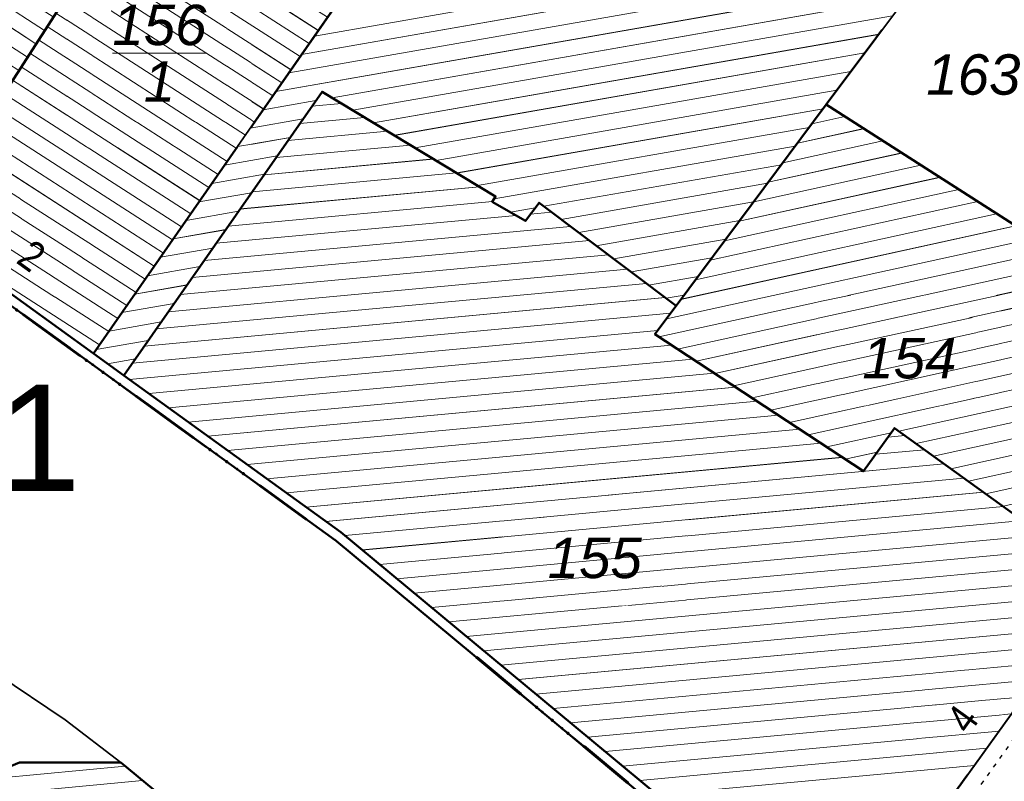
# Model space of a CAD drawing. Header units: millimetres. Extents: x 32365810 to 32368499, y 5620272 to 5622478.
# Tile 68 of 249: x 32366561 to 32366584, y 5620689 to 5620707. Entities that reach past the tile are written whole.
import ezdxf

# ---------------------------------------------------------------- set-up
doc = ezdxf.new("R2010")
doc.units = ezdxf.units.MM
for name, pattern in [('1000.104', [0.225, 0.075, -0.15]), ('1600.1047', [0]), ('1600.2013', [0, 0]), ('1600.2028', [0]), ('1600.2505', [0])]:
    doc.linetypes.add(name, pattern=pattern)
doc.layers.get('0').update_dxf_attribs({"color": 1, "linetype": 'CONTINUOUS'})
doc.layers.add('_K_Flurstücke_Grenzpunkte', color=251, linetype='CONTINUOUS', lineweight=50)
doc.layers.add('_K_Gebäude', color=251, linetype='CONTINUOUS')
doc.layers.add('_K_Lagebezeichnungen', color=251, linetype='CONTINUOUS')
for name, color, linetype, transparency in [('Flurstücke_Grenzpunkte', 11, 'CONTINUOUS', 0.75), ('Gebäude', 31, 'CONTINUOUS', 0.75), ('Lagebezeichnungen', 12, 'CONTINUOUS', 0.75), ('Topographie_ örtl. Aufnahme', 7, 'CONTINUOUS', 0.75)]:
    doc.layers.add(name, color=color, linetype=linetype, transparency=transparency)
doc.styles.add('Flur_ Name_62-2', font='arial.ttf')
doc.styles.add('Flurstücksnummer - K 10 700', font='ariali.ttf')
doc.styles.add('Hausnummern NRW', font='arial.ttf', dxfattribs={"width": 0.85})

# ---------------------------------------------------------------- blocks, each defined once
blk = doc.blocks.new('Flurgrenze_ Begleitsignatur')
at = {"color": 0, "lineweight": -2}
for p, q in [((-0.29, 0), (-0.12, 0)), ((0.12, 0), (0.29, 0))]:
    blk.add_line(p, q, dxfattribs=at)
for p in [(-0.06, 0), (0, 0), (0.06, 0)]:
    blk.add_point(p, dxfattribs=at)
blk = doc.blocks.new('O169')
at = {"layer": 'Flurstücke_Grenzpunkte', "color": 251, "linetype": '1600.2013', "lineweight": 50, "true_color": 0x566563}
blk.add_line((32366063.344206, 5622056.25464), (32366068.447206, 5622052.56664), dxfattribs=at)
at = {"layer": 'Flurstücke_Grenzpunkte', "color": 251, "lineweight": 50, "true_color": 0x566563, "xscale": 5, "yscale": 5, "zscale": 5, "rotation": 324.143904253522}
blk.add_blockref('Flurgrenze_ Begleitsignatur', (32366065.895706, 5622054.41064), dxfattribs=at)
blk = doc.blocks.new('O307')
at = {"layer": 'Flurstücke_Grenzpunkte', "color": 251, "linetype": '1600.2013', "lineweight": 50, "true_color": 0x566563}
blk.add_line((32366062.631966, 5622056.770813), (32366063.343966, 5622056.254813), dxfattribs=at)
at = {"layer": 'Flurstücke_Grenzpunkte', "color": 251, "lineweight": 50, "true_color": 0x566563, "xscale": 5, "yscale": 5, "zscale": 5, "rotation": 324.068439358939}
blk.add_blockref('Flurgrenze_ Begleitsignatur', (32366062.987966, 5622056.512813), dxfattribs=at)
blk = doc.blocks.new('O349')
at = {"layer": 'Flurstücke_Grenzpunkte', "color": 251, "linetype": '1600.2013', "lineweight": 50, "true_color": 0x566563}
blk.add_line((32366068.435302, 5622052.575865), (32366078.669302, 5622044.081865), dxfattribs=at)
at = {"layer": 'Flurstücke_Grenzpunkte', "color": 251, "lineweight": 50, "true_color": 0x566563, "xscale": 5, "yscale": 5, "zscale": 5, "rotation": 320.308055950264}
blk.add_blockref('Flurgrenze_ Begleitsignatur', (32366073.552302, 5622048.328865), dxfattribs=at)
blk = doc.blocks.new('O393')
at = {"layer": 'Flurstücke_Grenzpunkte', "color": 251, "linetype": '1600.2013', "lineweight": 50, "true_color": 0x566563}
blk.add_line((32366058.509198, 5622059.750645), (32366062.632198, 5622056.770645), dxfattribs=at)
at = {"layer": 'Flurstücke_Grenzpunkte', "color": 251, "lineweight": 50, "true_color": 0x566563, "xscale": 5, "yscale": 5, "zscale": 5, "rotation": 324.141549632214}
blk.add_blockref('Flurgrenze_ Begleitsignatur', (32366060.570698, 5622058.260645), dxfattribs=at)
blk = doc.blocks.new('O1130')
at = {"layer": 'Flurstücke_Grenzpunkte', "color": 7, "linetype": '1600.2028', "lineweight": 35}
for p, q in [((32366027.45, 5622071.554), (32366062.096, 5622048.341)), ((32366062.764, 5622056.953), (32366058.641, 5622059.933)), ((32366063.476, 5622056.437), (32366062.764, 5622056.953)), ((32366068.579, 5622052.749), (32366063.476, 5622056.437)), ((32366078.813, 5622044.255), (32366068.579, 5622052.749)), ((32366062.096, 5622048.341), (32366063.411, 5622047.331)), ((32366063.411, 5622047.331), (32366076.547, 5622036.471))]:
    blk.add_line(p, q, dxfattribs=at)
blk = doc.blocks.new('O1169')
at = {"layer": 'Flurstücke_Grenzpunkte', "color": 7, "linetype": '1600.2028', "lineweight": 35}
for p, q in [((32366027.45, 5622071.554), (32366062.096, 5622048.341)), ((32366062.096, 5622048.341), (32366063.411, 5622047.331)), ((32366061.028, 5622047.334), (32366063.411, 5622047.331))]:
    blk.add_line(p, q, dxfattribs=at)
blk = doc.blocks.new('O1488')
at = {"layer": 'Flurstücke_Grenzpunkte', "color": 7, "linetype": '1600.2028', "lineweight": 35}
for p, q in [((32366065.685, 5622070.828), (32366067.008, 5622072.76)), ((32366067.008, 5622072.76), (32366071.503, 5622069.513)), ((32366065.206, 5622070.13), (32366065.685, 5622070.828)), ((32366064.449, 5622068.954), (32366065.206, 5622070.13)), ((32366069.521, 5622066.315), (32366071.664, 5622069.397)), ((32366071.664, 5622069.397), (32366071.503, 5622069.513)), ((32366064.449, 5622068.954), (32366058.641, 5622059.933)), ((32366068.889, 5622065.756), (32366069.357, 5622066.429)), ((32366069.357, 5622066.429), (32366069.521, 5622066.315)), ((32366062.764, 5622056.953), (32366068.889, 5622065.756)), ((32366062.764, 5622056.953), (32366058.641, 5622059.933))]:
    blk.add_line(p, q, dxfattribs=at)
at = {"layer": 'Flurstücke_Grenzpunkte', "color": 7, "lineweight": 18, "insert": (32366064.315, 5622064.015), "char_height": 0.95, "attachment_point": 5, "line_spacing_factor": 0.69, "style": 'Flurstücksnummer - K 10 700', "bg_fill": 2}
blk.add_mtext('\\S156/1;', dxfattribs=at)
blk = doc.blocks.new('O1618')
at = {"layer": 'Flurstücke_Grenzpunkte', "color": 7, "linetype": '1600.2028', "lineweight": 35}
for p, q in [((32366068.14, 5622063.11), (32366063.476, 5622056.437)), ((32366072.218, 5622060.649), (32366068.14, 5622063.11)), ((32366072.142, 5622060.522), (32366072.218, 5622060.649)), ((32366072.922, 5622060.073), (32366072.142, 5622060.522)), ((32366073.241, 5622060.499), (32366072.922, 5622060.073)), ((32366076.464, 5622058.076), (32366073.241, 5622060.499)), ((32366075.966, 5622057.408), (32366076.464, 5622058.076)), ((32366080.872, 5622054.185), (32366075.966, 5622057.408)), ((32366068.579, 5622052.749), (32366063.476, 5622056.437)), ((32366081.602, 5622055.199), (32366080.872, 5622054.185)), ((32366086.591, 5622051.602), (32366081.602, 5622055.199)), ((32366078.813, 5622044.255), (32366068.579, 5622052.749)), ((32366081.59, 5622044.644), (32366086.591, 5622051.602))]:
    blk.add_line(p, q, dxfattribs=at)
at = {"layer": 'Flurstücke_Grenzpunkte', "color": 7, "lineweight": 18, "insert": (32366074.55, 5622051.658), "char_height": 0.95, "attachment_point": 8, "line_spacing_factor": 0.69, "style": 'Flurstücksnummer - K 10 700', "bg_fill": 2}
blk.add_mtext('155', dxfattribs=at)
blk = doc.blocks.new('O1629')
at = {"layer": 'Flurstücke_Grenzpunkte', "color": 7, "linetype": '1600.2028', "lineweight": 35}
for p, q in [((32366083.472, 5622067.466), (32366079.992, 5622062.806)), ((32366079.992, 5622062.806), (32366084.385, 5622059.992))]:
    blk.add_line(p, q, dxfattribs=at)
at = {"layer": 'Flurstücke_Grenzpunkte', "color": 7, "lineweight": 18, "insert": (32366083.452, 5622063.026), "char_height": 0.95, "attachment_point": 8, "line_spacing_factor": 0.69, "style": 'Flurstücksnummer - K 10 700', "bg_fill": 2}
blk.add_mtext('163', dxfattribs=at)
blk = doc.blocks.new('O1669')
at = {"layer": 'Flurstücke_Grenzpunkte', "color": 7, "linetype": '1600.2028', "lineweight": 35}
for p, q in [((32366083.472, 5622067.466), (32366079.992, 5622062.806)), ((32366062.764, 5622056.953), (32366068.889, 5622065.756)), ((32366068.14, 5622063.11), (32366063.476, 5622056.437)), ((32366072.218, 5622060.649), (32366068.14, 5622063.11)), ((32366076.464, 5622058.076), (32366079.992, 5622062.806)), ((32366072.142, 5622060.522), (32366072.218, 5622060.649)), ((32366072.922, 5622060.073), (32366072.142, 5622060.522)), ((32366073.241, 5622060.499), (32366072.922, 5622060.073)), ((32366076.464, 5622058.076), (32366073.241, 5622060.499)), ((32366063.476, 5622056.437), (32366062.764, 5622056.953))]:
    blk.add_line(p, q, dxfattribs=at)
blk = doc.blocks.new('O1791')
at = {"layer": 'Flurstücke_Grenzpunkte', "color": 7, "linetype": '1600.2028', "lineweight": 35}
for p, q in [((32366076.464, 5622058.076), (32366079.992, 5622062.806)), ((32366079.992, 5622062.806), (32366084.385, 5622059.992)), ((32366084.385, 5622059.992), (32366090.025, 5622056.38)), ((32366075.966, 5622057.408), (32366076.464, 5622058.076)), ((32366080.872, 5622054.185), (32366075.966, 5622057.408)), ((32366086.591, 5622051.602), (32366090.025, 5622056.38)), ((32366081.602, 5622055.199), (32366080.872, 5622054.185)), ((32366086.591, 5622051.602), (32366081.602, 5622055.199))]:
    blk.add_line(p, q, dxfattribs=at)
at = {"layer": 'Flurstücke_Grenzpunkte', "color": 7, "lineweight": 18, "insert": (32366081.947, 5622056.355), "char_height": 0.95, "attachment_point": 8, "line_spacing_factor": 0.69, "style": 'Flurstücksnummer - K 10 700', "bg_fill": 2}
blk.add_mtext('154', dxfattribs=at)
blk = doc.blocks.new('O1817')
at = {"layer": 'Flurstücke_Grenzpunkte', "color": 7, "linetype": '1600.2028', "lineweight": 35}
for p, q in [((32366061.028, 5622047.334), (32366063.411, 5622047.331)), ((32366063.411, 5622047.331), (32366076.547, 5622036.471))]:
    blk.add_line(p, q, dxfattribs=at)
blk = doc.blocks.new('O1916')
at = {"layer": 'Flurstücke_Grenzpunkte', "color": 7, "linetype": '1600.2028', "lineweight": 35}
blk.add_line((32366081.59, 5622044.644), (32366086.591, 5622051.602), dxfattribs=at)
blk = doc.blocks.new('O1962')
at = {"layer": 'Flurstücke_Grenzpunkte', "color": 7, "linetype": '1600.2028', "lineweight": 35}
for p, q in [((32366053.182, 5622063.879), (32366059.387, 5622072.523)), ((32366059.387, 5622072.523), (32366064.449, 5622068.954)), ((32366064.449, 5622068.954), (32366058.641, 5622059.933)), ((32366058.641, 5622059.933), (32366053.182, 5622063.879))]:
    blk.add_line(p, q, dxfattribs=at)
at = {"layer": 'Flurstücke_Grenzpunkte', "color": 7, "lineweight": 18, "insert": (32366058.261, 5622065.757), "char_height": 0.95, "attachment_point": 8, "line_spacing_factor": 0.69, "style": 'Flurstücksnummer - K 10 700', "bg_fill": 2}
blk.add_mtext('290', dxfattribs=at)
blk = doc.blocks.new('O2010')
at = {"layer": 'Gebäude', "color": 7, "linetype": '1600.2505', "lineweight": 18}
for p, q in [((32366079.992, 5622062.806), (32366076.464, 5622058.076)), ((32366084.385, 5622059.992), (32366079.992, 5622062.806)), ((32366090.025, 5622056.38), (32366084.385, 5622059.992)), ((32366076.464, 5622058.076), (32366075.966, 5622057.408)), ((32366075.966, 5622057.408), (32366080.872, 5622054.185)), ((32366086.591, 5622051.602), (32366090.025, 5622056.38)), ((32366080.872, 5622054.185), (32366081.602, 5622055.199)), ((32366081.602, 5622055.199), (32366086.591, 5622051.602))]:
    blk.add_line(p, q, dxfattribs=at)
at = {"layer": 'Lagebezeichnungen', "color": 7, "lineweight": 18, "insert": (32366087.723, 5622054.086), "char_height": 0.7, "attachment_point": 8, "rotation": 54.3224, "line_spacing_factor": 0.69, "style": 'Hausnummern NRW', "bg_fill": 2}
blk.add_mtext('2', dxfattribs=at)
blk = doc.blocks.new('O2067')
at = {"layer": 'Gebäude', "color": 7, "linetype": '1600.2505', "lineweight": 18}
for p, q in [((32366068.14, 5622063.11), (32366063.476, 5622056.437)), ((32366072.218, 5622060.649), (32366068.14, 5622063.11)), ((32366072.142, 5622060.522), (32366072.218, 5622060.649)), ((32366072.922, 5622060.073), (32366072.142, 5622060.522)), ((32366073.241, 5622060.499), (32366072.922, 5622060.073)), ((32366076.464, 5622058.076), (32366073.241, 5622060.499)), ((32366076.464, 5622058.076), (32366075.966, 5622057.408)), ((32366075.966, 5622057.408), (32366080.872, 5622054.185)), ((32366063.476, 5622056.437), (32366068.579, 5622052.749)), ((32366080.872, 5622054.185), (32366081.602, 5622055.199)), ((32366081.602, 5622055.199), (32366086.591, 5622051.602)), ((32366068.579, 5622052.749), (32366078.813, 5622044.255)), ((32366081.59, 5622044.644), (32366086.591, 5622051.602))]:
    blk.add_line(p, q, dxfattribs=at)
at = {"layer": 'Lagebezeichnungen', "color": 7, "lineweight": 18, "insert": (32366083.48, 5622048.155), "char_height": 0.7, "attachment_point": 8, "rotation": 54.2889, "line_spacing_factor": 0.69, "style": 'Hausnummern NRW', "bg_fill": 2}
blk.add_mtext('4', dxfattribs=at)
blk = doc.blocks.new('O2096')
at = {"layer": 'Gebäude', "color": 7, "linetype": '1600.2505', "lineweight": 18}
for p, q in [((32366063.411, 5622047.331), (32366061.028, 5622047.334)), ((32366076.547, 5622036.471), (32366063.411, 5622047.331))]:
    blk.add_line(p, q, dxfattribs=at)
blk = doc.blocks.new('O2277')
at = {"layer": 'Gebäude', "color": 7, "linetype": '1600.2505', "lineweight": 18}
for p, q in [((32366092.815, 5622079.978), (32366083.472, 5622067.466)), ((32366097.655, 5622076.657), (32366092.815, 5622079.978)), ((32366088.399, 5622065.032), (32366097.655, 5622076.657)), ((32366083.472, 5622067.466), (32366087.88, 5622064.29)), ((32366087.88, 5622064.29), (32366088.399, 5622065.032))]:
    blk.add_line(p, q, dxfattribs=at)
at = {"layer": 'Lagebezeichnungen', "color": 7, "lineweight": 18, "insert": (32366093.178, 5622077.578), "char_height": 0.7, "attachment_point": 8, "rotation": 325.4831, "line_spacing_factor": 0.69, "style": 'Hausnummern NRW', "bg_fill": 2}
blk.add_mtext('3', dxfattribs=at)
blk = doc.blocks.new('O2332')
at = {"layer": 'Gebäude', "color": 7, "linetype": '1600.2505', "lineweight": 18}
for p, q in [((32366059.387, 5622072.523), (32366053.182, 5622063.879)), ((32366064.449, 5622068.954), (32366059.387, 5622072.523)), ((32366058.641, 5622059.933), (32366064.449, 5622068.954)), ((32366053.182, 5622063.879), (32366058.641, 5622059.933))]:
    blk.add_line(p, q, dxfattribs=at)
at = {"layer": 'Lagebezeichnungen', "color": 7, "lineweight": 18, "insert": (32366056.44, 5622062.359), "char_height": 0.7, "attachment_point": 8, "rotation": 324.162, "line_spacing_factor": 0.69, "style": 'Hausnummern NRW', "bg_fill": 2}
blk.add_mtext('4', dxfattribs=at)
blk = doc.blocks.new('O3187')
at = {"layer": 'Gebäude', "color": 7, "linetype": '1600.2505', "lineweight": 18}
for p, q in [((32366058.641, 5622059.933), (32366064.449, 5622068.954)), ((32366068.889, 5622065.756), (32366064.449, 5622068.954)), ((32366062.764, 5622056.953), (32366068.889, 5622065.756)), ((32366058.641, 5622059.933), (32366062.764, 5622056.953))]:
    blk.add_line(p, q, dxfattribs=at)
at = {"layer": 'Lagebezeichnungen', "color": 7, "lineweight": 18, "insert": (32366061.106, 5622058.968), "char_height": 0.7, "attachment_point": 8, "rotation": 324.162, "line_spacing_factor": 0.69, "style": 'Hausnummern NRW', "bg_fill": 2}
blk.add_mtext('2', dxfattribs=at)
blk = doc.blocks.new('O3216')
at = {"layer": 'Gebäude', "color": 7, "linetype": '1600.2505', "lineweight": 18}
for p, q in [((32366079.992, 5622062.806), (32366083.472, 5622067.466)), ((32366062.764, 5622056.953), (32366068.889, 5622065.756)), ((32366068.14, 5622063.11), (32366063.476, 5622056.437)), ((32366072.218, 5622060.649), (32366068.14, 5622063.11)), ((32366079.992, 5622062.806), (32366076.464, 5622058.076)), ((32366072.142, 5622060.522), (32366072.218, 5622060.649)), ((32366072.922, 5622060.073), (32366072.142, 5622060.522)), ((32366073.241, 5622060.499), (32366072.922, 5622060.073)), ((32366076.464, 5622058.076), (32366073.241, 5622060.499)), ((32366062.764, 5622056.953), (32366063.476, 5622056.437))]:
    blk.add_line(p, q, dxfattribs=at)
blk = doc.blocks.new('*X1030')
at = {"color": 253, "linetype": '1600.1047', "lineweight": 18, "true_color": 0xb2b2b2}
for p, q in [((32366079.657857, 5622062.358014), (32366080.427868, 5622062.526799)), ((32366079.315547, 5622061.899077), (32366080.87439, 5622062.240772)), ((32366078.973236, 5622061.44014), (32366081.320913, 5622061.954746)), ((32366078.630925, 5622060.981203), (32366081.767435, 5622061.668719)), ((32366078.288614, 5622060.522266), (32366082.213958, 5622061.382693)), ((32366077.946304, 5622060.063329), (32366082.66048, 5622061.096666)), ((32366077.603993, 5622059.604392), (32366083.107003, 5622060.81064)), ((32366077.261682, 5622059.145455), (32366083.553526, 5622060.524613)), ((32366076.919372, 5622058.686518), (32366084.000048, 5622060.238587)), ((32366076.577061, 5622058.227581), (32366084.446581, 5622059.952562)), ((32366076.234885, 5622057.768674), (32366084.893175, 5622059.666552)), ((32366076.059784, 5622057.346389), (32366085.33977, 5622059.380541)), ((32366076.497955, 5622057.058532), (32366085.786365, 5622059.09453)), ((32366076.936127, 5622056.770674), (32366086.23296, 5622058.808519)), ((32366077.374298, 5622056.482817), (32366086.679554, 5622058.522509)), ((32366077.81247, 5622056.19496), (32366087.126149, 5622058.236498)), ((32366078.250641, 5622055.907103), (32366087.572744, 5622057.950487)), ((32366078.688813, 5622055.619246), (32366088.019339, 5622057.664477)), ((32366079.126984, 5622055.331389), (32366088.465933, 5622057.378466)), ((32366079.565156, 5622055.043532), (32366088.912528, 5622057.092455)), ((32366081.70081, 5622055.12776), (32366089.359123, 5622056.806445)), ((32366082.109137, 5622054.833361), (32366089.805717, 5622056.520434)), ((32366082.517465, 5622054.538962), (32366089.8583, 5622056.148057)), ((32366082.925793, 5622054.244563), (32366089.530788, 5622055.692364)), ((32366083.334121, 5622053.950165), (32366089.203277, 5622055.236671)), ((32366080.003327, 5622054.755675), (32366081.522588, 5622055.088694)), ((32366083.742449, 5622053.655766), (32366088.875765, 5622054.780978)), ((32366080.441499, 5622054.467818), (32366081.194422, 5622054.632857)), ((32366084.150776, 5622053.361367), (32366088.548254, 5622054.325285)), ((32366084.559104, 5622053.066969), (32366088.220742, 5622053.869592)), ((32366084.967432, 5622052.77257), (32366087.893231, 5622053.413899)), ((32366085.37576, 5622052.478171), (32366087.56572, 5622052.958206)), ((32366085.784088, 5622052.183773), (32366087.238208, 5622052.502513)), ((32366086.192416, 5622051.889374), (32366086.910697, 5622052.046819))]:
    blk.add_line(p, q, dxfattribs=at)
blk = doc.blocks.new('*X1049')
at = {"color": 253, "linetype": '1600.1047', "lineweight": 18, "true_color": 0xb2b2b2}
for p, q in [((32366067.901081, 5622062.768168), (32366068.598985, 5622062.833011)), ((32366067.619571, 5622062.365398), (32366069.139793, 5622062.506643)), ((32366067.33806, 5622061.962627), (32366069.680601, 5622062.180275)), ((32366067.056549, 5622061.559857), (32366070.22141, 5622061.853907)), ((32366066.775038, 5622061.157086), (32366070.762218, 5622061.527538)), ((32366066.493527, 5622060.754316), (32366071.303026, 5622061.20117)), ((32366066.212016, 5622060.351545), (32366071.843835, 5622060.874802)), ((32366065.930506, 5622059.948775), (32366072.144465, 5622060.526119)), ((32366073.041713, 5622060.232868), (32366073.534143, 5622060.27862)), ((32366065.648995, 5622059.546004), (32366072.699511, 5622060.201074)), ((32366065.367484, 5622059.143234), (32366073.980002, 5622059.94343)), ((32366065.085973, 5622058.740463), (32366074.425861, 5622059.60824)), ((32366064.804462, 5622058.337692), (32366074.871721, 5622059.27305)), ((32366064.522952, 5622057.934922), (32366075.31758, 5622058.93786)), ((32366064.241441, 5622057.532151), (32366075.763439, 5622058.60267)), ((32366063.95993, 5622057.129381), (32366076.209299, 5622058.26748)), ((32366063.678419, 5622056.72661), (32366076.334664, 5622057.902513)), ((32366063.605731, 5622056.343242), (32366076.032999, 5622057.49787)), ((32366064.067482, 5622056.009528), (32366076.356699, 5622057.15133)), ((32366064.529234, 5622055.675815), (32366076.858945, 5622056.821379)), ((32366064.990985, 5622055.342102), (32366077.361191, 5622056.491428)), ((32366065.452737, 5622055.008388), (32366077.863437, 5622056.161477)), ((32366065.914488, 5622054.674675), (32366078.365684, 5622055.831526)), ((32366066.37624, 5622054.340962), (32366078.86793, 5622055.501575)), ((32366066.837991, 5622054.007248), (32366079.370176, 5622055.171624)), ((32366081.450294, 5622054.988275), (32366081.843591, 5622055.024816)), ((32366067.299743, 5622053.673535), (32366079.872422, 5622054.841673)), ((32366067.761494, 5622053.339821), (32366080.374668, 5622054.511722)), ((32366081.159726, 5622054.584663), (32366082.306322, 5622054.691194)), ((32366068.223246, 5622053.006108), (32366082.769052, 5622054.357571)), ((32366068.672677, 5622052.67125), (32366083.231783, 5622054.023949)), ((32366069.08076, 5622052.33255), (32366083.694514, 5622053.690327)), ((32366069.488842, 5622051.99385), (32366084.157244, 5622053.356704)), ((32366069.896925, 5622051.655151), (32366084.619975, 5622053.023082)), ((32366070.305008, 5622051.316451), (32366085.082705, 5622052.689459)), ((32366070.71309, 5622050.977751), (32366085.545436, 5622052.355837)), ((32366071.121173, 5622050.639051), (32366086.008167, 5622052.022215)), ((32366071.529255, 5622050.300351), (32366086.470897, 5622051.688592)), ((32366071.937338, 5622049.961652), (32366086.376227, 5622051.303181)), ((32366072.345421, 5622049.622952), (32366086.086168, 5622050.899617)), ((32366072.753503, 5622049.284252), (32366085.79611, 5622050.496052)), ((32366073.161586, 5622048.945552), (32366085.506051, 5622050.092487)), ((32366073.569668, 5622048.606852), (32366085.215993, 5622049.688923)), ((32366073.977751, 5622048.268153), (32366084.925934, 5622049.285358)), ((32366074.385834, 5622047.929453), (32366084.635876, 5622048.881793)), ((32366074.793916, 5622047.590753), (32366084.345817, 5622048.478228)), ((32366075.201999, 5622047.252053), (32366084.055759, 5622048.074664)), ((32366075.610081, 5622046.913353), (32366083.7657, 5622047.671099)), ((32366076.018164, 5622046.574654), (32366083.475642, 5622047.267534))]:
    blk.add_line(p, q, dxfattribs=at)
blk = doc.blocks.new('*X1058')
at = {"color": 253, "linetype": '1600.1047', "lineweight": 18, "true_color": 0xb2b2b2}
for p, q in [((32366060.049785, 5622046.922856), (32366063.50793, 5622047.250864)), ((32366058.89236, 5622046.43639), (32366063.916663, 5622046.91295))]:
    blk.add_line(p, q, dxfattribs=at)
blk = doc.blocks.new('*X1122')
at = {"color": 253, "linetype": '1600.1047', "lineweight": 18, "true_color": 0xb2b2b2}
for p, q in [((32366093.159928, 5622079.741326), (32366092.574928, 5622079.656499)), ((32366093.615823, 5622079.42851), (32366092.257621, 5622079.231566)), ((32366094.071718, 5622079.115694), (32366091.940314, 5622078.806634)), ((32366094.527613, 5622078.802878), (32366091.623007, 5622078.381702)), ((32366094.983508, 5622078.490063), (32366091.3057, 5622077.95677)), ((32366095.439403, 5622078.177247), (32366090.988394, 5622077.531837)), ((32366095.895299, 5622077.864431), (32366090.671087, 5622077.106905)), ((32366096.351194, 5622077.551616), (32366090.35378, 5622076.681973)), ((32366096.807089, 5622077.2388), (32366090.036473, 5622076.25704)), ((32366097.262984, 5622076.925984), (32366089.719167, 5622075.832108)), ((32366097.607208, 5622076.596976), (32366089.40186, 5622075.407176)), ((32366097.266126, 5622076.168596), (32366089.084553, 5622074.982244)), ((32366096.925043, 5622075.740217), (32366088.767246, 5622074.557311)), ((32366096.583961, 5622075.311837), (32366088.44994, 5622074.132379)), ((32366096.242878, 5622074.883457), (32366088.132633, 5622073.707447)), ((32366095.901796, 5622074.455077), (32366087.815326, 5622073.282514)), ((32366095.560713, 5622074.026697), (32366087.498019, 5622072.857582)), ((32366095.219631, 5622073.598317), (32366087.180712, 5622072.43265)), ((32366094.878548, 5622073.169938), (32366086.863406, 5622072.007718)), ((32366094.537466, 5622072.741558), (32366086.546099, 5622071.582785)), ((32366094.196383, 5622072.313178), (32366086.228792, 5622071.157853)), ((32366093.855301, 5622071.884798), (32366085.911485, 5622070.732921)), ((32366093.514218, 5622071.456418), (32366085.594179, 5622070.307989)), ((32366093.173136, 5622071.028038), (32366085.276872, 5622069.883056)), ((32366092.832053, 5622070.599659), (32366084.959565, 5622069.458124)), ((32366092.490971, 5622070.171279), (32366084.642258, 5622069.033192)), ((32366092.149889, 5622069.742899), (32366084.324952, 5622068.608259)), ((32366091.808806, 5622069.314519), (32366084.007645, 5622068.183327)), ((32366091.467724, 5622068.886139), (32366083.690338, 5622067.758395)), ((32366091.126641, 5622068.457759), (32366083.608551, 5622067.367614)), ((32366090.785559, 5622068.02938), (32366084.046353, 5622067.052174)), ((32366090.444476, 5622067.601), (32366084.484154, 5622066.736735)), ((32366090.103394, 5622067.17262), (32366084.921955, 5622066.421296)), ((32366089.762311, 5622066.74424), (32366085.359756, 5622066.105856)), ((32366089.421229, 5622066.31586), (32366085.797557, 5622065.790417)), ((32366089.080146, 5622065.88748), (32366086.235359, 5622065.474978)), ((32366088.739064, 5622065.459101), (32366086.67316, 5622065.159538)), ((32366088.398119, 5622065.030741), (32366087.110961, 5622064.844099)), ((32366088.103162, 5622064.609049), (32366087.548762, 5622064.52866))]:
    blk.add_line(p, q, dxfattribs=at)
blk = doc.blocks.new('*X1137')
at = {"color": 253, "linetype": '1600.1047', "lineweight": 18, "true_color": 0xb2b2b2}
for p, q in [((32366064.141936, 5622069.170498), (32366059.244061, 5622072.323876)), ((32366064.254557, 5622068.65199), (32366059.025101, 5622072.018849)), ((32366064.051555, 5622068.336688), (32366058.80614, 5622071.713822)), ((32366063.848554, 5622068.021386), (32366058.58718, 5622071.408794)), ((32366063.645553, 5622067.706083), (32366058.368219, 5622071.103767)), ((32366063.442551, 5622067.390781), (32366058.149259, 5622070.79874)), ((32366063.23955, 5622067.075479), (32366057.930298, 5622070.493713)), ((32366063.036549, 5622066.760177), (32366057.711338, 5622070.188685)), ((32366062.833547, 5622066.444875), (32366057.492377, 5622069.883658)), ((32366062.630546, 5622066.129573), (32366057.273417, 5622069.578631)), ((32366062.427545, 5622065.81427), (32366057.054457, 5622069.273603)), ((32366062.224543, 5622065.498968), (32366056.835496, 5622068.968576)), ((32366062.021542, 5622065.183666), (32366056.616536, 5622068.663549)), ((32366061.818541, 5622064.868364), (32366056.397575, 5622068.358522)), ((32366061.615539, 5622064.553062), (32366056.178615, 5622068.053494)), ((32366061.412538, 5622064.23776), (32366055.959654, 5622067.748467)), ((32366061.209537, 5622063.922457), (32366055.740694, 5622067.44344)), ((32366061.006535, 5622063.607155), (32366055.521733, 5622067.138413)), ((32366060.803534, 5622063.291853), (32366055.302773, 5622066.833385)), ((32366060.600533, 5622062.976551), (32366055.083812, 5622066.528358)), ((32366060.397531, 5622062.661249), (32366054.864852, 5622066.223331)), ((32366060.19453, 5622062.345947), (32366054.645891, 5622065.918303)), ((32366059.991529, 5622062.030644), (32366054.426931, 5622065.613276)), ((32366059.788527, 5622061.715342), (32366054.207971, 5622065.308249)), ((32366059.585526, 5622061.40004), (32366053.98901, 5622065.003222)), ((32366059.382525, 5622061.084738), (32366053.77005, 5622064.698194)), ((32366059.179523, 5622060.769436), (32366053.551089, 5622064.393167)), ((32366058.976522, 5622060.454133), (32366053.332129, 5622064.08814)), ((32366058.773521, 5622060.138831), (32366054.956337, 5622062.596433))]:
    blk.add_line(p, q, dxfattribs=at)
blk = doc.blocks.new('*X1386')
at = {"color": 253, "linetype": '1600.1047', "lineweight": 18, "true_color": 0xb2b2b2}
for p, q in [((32366068.359394, 5622066.137459), (32366064.31294, 5622068.742671)), ((32366068.69414, 5622065.475942), (32366064.109939, 5622068.427369)), ((32366068.479825, 5622065.167924), (32366063.906937, 5622068.112067)), ((32366068.26551, 5622064.859905), (32366063.703936, 5622067.796765)), ((32366068.051195, 5622064.551887), (32366063.500935, 5622067.481462)), ((32366067.836881, 5622064.243869), (32366063.297933, 5622067.16616)), ((32366067.622566, 5622063.93585), (32366063.094932, 5622066.850858)), ((32366067.408251, 5622063.627832), (32366062.891931, 5622066.535556)), ((32366067.193937, 5622063.319814), (32366062.688929, 5622066.220254)), ((32366066.979622, 5622063.011795), (32366062.485928, 5622065.904952)), ((32366066.765307, 5622062.703777), (32366062.282927, 5622065.589649)), ((32366066.550993, 5622062.395759), (32366062.079925, 5622065.274347)), ((32366066.336678, 5622062.08774), (32366061.876924, 5622064.959045)), ((32366066.122363, 5622061.779722), (32366061.673923, 5622064.643743)), ((32366065.908048, 5622061.471704), (32366061.470921, 5622064.328441)), ((32366065.693734, 5622061.163685), (32366061.26792, 5622064.013139)), ((32366065.479419, 5622060.855667), (32366061.064919, 5622063.697836)), ((32366065.265104, 5622060.547649), (32366060.861917, 5622063.382534)), ((32366065.05079, 5622060.23963), (32366060.658916, 5622063.067232)), ((32366064.836475, 5622059.931612), (32366060.455915, 5622062.75193)), ((32366064.62216, 5622059.623594), (32366060.252913, 5622062.436628)), ((32366064.407846, 5622059.315575), (32366060.049912, 5622062.121326)), ((32366064.193531, 5622059.007557), (32366059.846911, 5622061.806023)), ((32366063.979216, 5622058.699539), (32366059.643909, 5622061.490721)), ((32366063.764901, 5622058.39152), (32366059.440908, 5622061.175419)), ((32366063.550587, 5622058.083502), (32366059.237907, 5622060.860117)), ((32366063.336272, 5622057.775484), (32366059.034905, 5622060.544815)), ((32366063.121957, 5622057.467465), (32366058.831904, 5622060.229513)), ((32366062.907643, 5622057.159447), (32366058.977651, 5622059.689677))]:
    blk.add_line(p, q, dxfattribs=at)
blk = doc.blocks.new('*X1395')
at = {"color": 253, "linetype": '1600.1047', "lineweight": 18, "true_color": 0xb2b2b2}
for p, q in [((32366083.189686, 5622067.087959), (32366067.958869, 5622064.419193)), ((32366082.862573, 5622066.649929), (32366067.657195, 5622063.98562)), ((32366082.535461, 5622066.211898), (32366067.355521, 5622063.552047)), ((32366082.208348, 5622065.773868), (32366067.053847, 5622063.118474)), ((32366081.881235, 5622065.335838), (32366068.373622, 5622062.969013)), ((32366081.554122, 5622064.897807), (32366068.862528, 5622062.673967)), ((32366081.227009, 5622064.459777), (32366069.351435, 5622062.378921)), ((32366080.899896, 5622064.021746), (32366069.840341, 5622062.083875)), ((32366080.572784, 5622063.583716), (32366070.329248, 5622061.788828)), ((32366080.245671, 5622063.145686), (32366070.818154, 5622061.493782)), ((32366067.995103, 5622062.902689), (32366066.752174, 5622062.684901)), ((32366079.91866, 5622062.707673), (32366071.30706, 5622061.198736)), ((32366067.691872, 5622062.468843), (32366066.4505, 5622062.251328)), ((32366079.592003, 5622062.269722), (32366071.795967, 5622060.903689)), ((32366067.388642, 5622062.034997), (32366066.148826, 5622061.817755)), ((32366079.265345, 5622061.831772), (32366072.183187, 5622060.590825)), ((32366067.085412, 5622061.601152), (32366065.847152, 5622061.384182)), ((32366078.938688, 5622061.393821), (32366073.352689, 5622060.415034)), ((32366066.782181, 5622061.167306), (32366065.545479, 5622060.950609)), ((32366078.61203, 5622060.955871), (32366073.76338, 5622060.106283)), ((32366066.478951, 5622060.73346), (32366065.243805, 5622060.517036)), ((32366078.285373, 5622060.51792), (32366074.174072, 5622059.797532)), ((32366066.17572, 5622060.299615), (32366064.942131, 5622060.083463)), ((32366073.15176, 5622060.379827), (32366072.566984, 5622060.277362)), ((32366077.958715, 5622060.079969), (32366074.584763, 5622059.48878)), ((32366065.87249, 5622059.865769), (32366064.640457, 5622059.64989)), ((32366077.632058, 5622059.642019), (32366074.995454, 5622059.180029)), ((32366065.56926, 5622059.431923), (32366064.338783, 5622059.216317)), ((32366077.3054, 5622059.204068), (32366075.406146, 5622058.871278)), ((32366065.266029, 5622058.998078), (32366064.03711, 5622058.782744)), ((32366076.978743, 5622058.766117), (32366075.816837, 5622058.562527)), ((32366064.962799, 5622058.564232), (32366063.735436, 5622058.349171)), ((32366076.652086, 5622058.328167), (32366076.227529, 5622058.253775)), ((32366064.659569, 5622058.130386), (32366063.433762, 5622057.915599)), ((32366064.356338, 5622057.69654), (32366063.132088, 5622057.482026)), ((32366064.053108, 5622057.262695), (32366062.830415, 5622057.048453)), ((32366063.749877, 5622056.828849), (32366063.093908, 5622056.713909))]:
    blk.add_line(p, q, dxfattribs=at)

msp = doc.modelspace()

# ---------------------------------------------------------------- linework, layer by layer
at = {"layer": '_K_Flurstücke_Grenzpunkte', "linetype": '1600.2028', "lineweight": 35}
for p, q in [((32366527.275, 5620713.808), (32366561.921, 5620690.595)), ((32366527.275, 5620713.808), (32366561.921, 5620690.595)), ((32366562.589, 5620699.207), (32366558.466, 5620702.187)), ((32366563.301, 5620698.691), (32366562.589, 5620699.207)), ((32366568.404, 5620695.003), (32366563.301, 5620698.691)), ((32366578.638, 5620686.509), (32366568.404, 5620695.003)), ((32366581.415, 5620686.898), (32366586.416, 5620693.856)), ((32366561.921, 5620690.595), (32366563.236, 5620689.585)), ((32366561.921, 5620690.595), (32366563.236, 5620689.585)), ((32366560.853, 5620689.588), (32366563.236, 5620689.585)), ((32366563.236, 5620689.585), (32366576.372, 5620678.725))]:
    msp.add_line(p, q, dxfattribs=at)
at = {"layer": '_K_Flurstücke_Grenzpunkte', "linetype": '1600.2028'}
for points in [[(32366571.631, 5620712.202), (32366575.748, 5620709.406), (32366587.344, 5620725.929), (32366592.64, 5620722.232), (32366583.297, 5620709.72), (32366579.817, 5620705.06), (32366576.289, 5620700.33), (32366573.066, 5620702.753), (32366572.747, 5620702.327), (32366571.967, 5620702.776), (32366572.043, 5620702.903), (32366567.965, 5620705.364), (32366563.301, 5620698.691), (32366562.589, 5620699.207), (32366568.714, 5620708.01), (32366569.182, 5620708.683), (32366569.346, 5620708.569), (32366571.489, 5620711.651), (32366571.328, 5620711.767)], [(32366579.817, 5620705.06), (32366584.21, 5620702.246), (32366584.711, 5620702.924), (32366585.049, 5620702.748), (32366587.705, 5620706.544), (32366588.224, 5620707.286), (32366597.48, 5620718.911), (32366592.64, 5620722.232), (32366583.297, 5620709.72)], [(32366553.007, 5620706.133), (32366559.212, 5620714.777), (32366564.274, 5620711.208), (32366558.466, 5620702.187)], [(32366580.697, 5620696.439), (32366575.791, 5620699.662), (32366576.289, 5620700.33), (32366579.817, 5620705.06), (32366584.21, 5620702.246), (32366589.85, 5620698.634), (32366586.416, 5620693.856), (32366581.427, 5620697.453)], [(32366554.435, 5620677.319), (32366551.129, 5620685.501), (32366560.853, 5620689.588), (32366563.236, 5620689.585), (32366576.372, 5620678.725), (32366577.346, 5620676.219), (32366576.413, 5620669.816), (32366565.574, 5620672.533), (32366562.438, 5620667.254), (32366561.847, 5620667.477), (32366550.75, 5620671.664), (32366552.568, 5620674.155), (32366554.592, 5620676.929)]]:
    msp.add_lwpolyline(points, close=True, dxfattribs=at)
at = {"layer": '_K_Gebäude', "linetype": '1600.1047', "lineweight": 18}
for p, q in [((32366561.441, 5620706.807), (32366556.004, 5620710.307)), ((32366561.238, 5620706.491), (32366555.785, 5620710.002)), ((32366561.035, 5620706.176), (32366555.566, 5620709.697)), ((32366567.877, 5620706.806), (32366563.326, 5620709.735)), ((32366567.662, 5620706.498), (32366563.123, 5620709.42)), ((32366583.015, 5620709.342), (32366567.784, 5620706.673)), ((32366567.448, 5620706.19), (32366562.92, 5620709.105)), ((32366567.234, 5620705.881), (32366562.717, 5620708.789)), ((32366582.688, 5620708.904), (32366567.483, 5620706.239)), ((32366567.019, 5620705.573), (32366562.514, 5620708.474)), ((32366582.361, 5620708.466), (32366567.181, 5620705.806)), ((32366566.805, 5620705.265), (32366562.311, 5620708.159)), ((32366566.591, 5620704.957), (32366562.108, 5620707.843)), ((32366582.034, 5620708.028), (32366566.879, 5620705.372)), ((32366566.376, 5620704.649), (32366561.905, 5620707.528)), ((32366581.707, 5620707.589), (32366568.199, 5620705.223)), ((32366566.162, 5620704.341), (32366561.702, 5620707.213)), ((32366581.38, 5620707.151), (32366568.688, 5620704.928)), ((32366565.948, 5620704.033), (32366561.499, 5620706.897)), ((32366581.052, 5620706.713), (32366569.177, 5620704.633)), ((32366565.733, 5620703.725), (32366561.296, 5620706.582)), ((32366565.519, 5620703.417), (32366561.093, 5620706.267)), ((32366580.725, 5620706.275), (32366569.666, 5620704.338)), ((32366565.305, 5620703.109), (32366560.89, 5620705.951)), ((32366580.398, 5620705.837), (32366570.155, 5620704.042)), ((32366565.091, 5620702.801), (32366560.687, 5620705.636)), ((32366564.876, 5620702.493), (32366560.484, 5620705.321)), ((32366580.071, 5620705.399), (32366570.644, 5620703.747)), ((32366567.821, 5620705.156), (32366566.578, 5620704.939)), ((32366567.727, 5620705.022), (32366568.424, 5620705.087)), ((32366564.662, 5620702.185), (32366560.281, 5620705.006)), ((32366579.744, 5620704.961), (32366571.132, 5620703.452)), ((32366564.448, 5620701.877), (32366560.078, 5620704.69)), ((32366567.517, 5620704.723), (32366566.276, 5620704.505)), ((32366567.445, 5620704.619), (32366568.965, 5620704.76)), ((32366579.483, 5620704.612), (32366580.253, 5620704.78)), ((32366564.233, 5620701.569), (32366559.875, 5620704.375)), ((32366567.163, 5620704.216), (32366569.506, 5620704.434)), ((32366579.417, 5620704.523), (32366571.621, 5620703.157)), ((32366579.141, 5620704.153), (32366580.7, 5620704.494)), ((32366567.214, 5620704.289), (32366565.974, 5620704.071)), ((32366578.799, 5620703.694), (32366581.146, 5620704.208)), ((32366564.019, 5620701.261), (32366559.672, 5620704.06)), ((32366566.882, 5620703.814), (32366570.047, 5620704.108)), ((32366579.091, 5620704.085), (32366572.009, 5620702.844)), ((32366578.456, 5620703.235), (32366581.593, 5620703.922)), ((32366563.805, 5620700.953), (32366559.469, 5620703.744)), ((32366566.911, 5620703.855), (32366565.673, 5620703.638)), ((32366566.6, 5620703.411), (32366570.588, 5620703.781)), ((32366563.59, 5620700.645), (32366559.266, 5620703.429)), ((32366566.319, 5620703.008), (32366571.128, 5620703.455)), ((32366578.764, 5620703.647), (32366573.178, 5620702.669)), ((32366578.114, 5620702.776), (32366582.039, 5620703.636)), ((32366566.608, 5620703.421), (32366565.371, 5620703.204)), ((32366578.437, 5620703.21), (32366573.589, 5620702.36)), ((32366577.772, 5620702.317), (32366582.486, 5620703.35)), ((32366563.376, 5620700.337), (32366559.063, 5620703.114)), ((32366566.304, 5620702.987), (32366565.069, 5620702.771)), ((32366566.037, 5620702.605), (32366571.669, 5620703.128)), ((32366577.429, 5620701.858), (32366582.932, 5620703.064)), ((32366563.162, 5620700.029), (32366558.86, 5620702.798)), ((32366565.756, 5620702.202), (32366571.97, 5620702.78)), ((32366578.111, 5620702.772), (32366574, 5620702.051)), ((32366577.087, 5620701.399), (32366583.379, 5620702.778)), ((32366566.001, 5620702.553), (32366564.768, 5620702.337)), ((32366572.977, 5620702.633), (32366572.392, 5620702.531)), ((32366572.867, 5620702.487), (32366573.36, 5620702.532)), ((32366562.947, 5620699.721), (32366558.657, 5620702.483)), ((32366565.474, 5620701.8), (32366572.525, 5620702.455)), ((32366577.784, 5620702.334), (32366574.41, 5620701.742)), ((32366576.745, 5620700.94), (32366583.825, 5620702.492)), ((32366565.698, 5620702.119), (32366564.466, 5620701.904)), ((32366565.193, 5620701.397), (32366573.805, 5620702.197)), ((32366576.402, 5620700.481), (32366584.272, 5620702.206)), ((32366562.733, 5620699.413), (32366558.803, 5620701.943)), ((32366564.911, 5620700.994), (32366574.251, 5620701.862)), ((32366577.457, 5620701.896), (32366574.821, 5620701.434)), ((32366576.06, 5620700.022), (32366584.719, 5620701.92)), ((32366565.395, 5620701.686), (32366564.164, 5620701.47)), ((32366575.885, 5620699.6), (32366585.165, 5620701.634)), ((32366564.63, 5620700.591), (32366574.697, 5620701.527)), ((32366577.131, 5620701.458), (32366575.232, 5620701.125)), ((32366576.323, 5620699.312), (32366585.612, 5620701.348)), ((32366565.091, 5620701.252), (32366563.863, 5620701.036)), ((32366564.348, 5620700.189), (32366575.143, 5620701.192)), ((32366576.804, 5620701.02), (32366575.642, 5620700.816)), ((32366576.762, 5620699.024), (32366586.058, 5620701.062)), ((32366564.788, 5620700.818), (32366563.561, 5620700.603)), ((32366564.067, 5620699.786), (32366575.589, 5620700.856)), ((32366577.2, 5620698.736), (32366586.505, 5620700.776)), ((32366563.785, 5620699.383), (32366576.035, 5620700.521)), ((32366576.478, 5620700.582), (32366576.053, 5620700.507)), ((32366577.638, 5620698.449), (32366586.952, 5620700.49)), ((32366564.485, 5620700.384), (32366563.259, 5620700.169)), ((32366578.076, 5620698.161), (32366587.398, 5620700.204)), ((32366563.504, 5620698.98), (32366576.16, 5620700.156)), ((32366564.182, 5620699.95), (32366562.958, 5620699.736)), ((32366563.431, 5620698.597), (32366575.858, 5620699.752)), ((32366578.514, 5620697.873), (32366587.845, 5620699.918)), ((32366563.879, 5620699.516), (32366562.656, 5620699.302)), ((32366578.952, 5620697.585), (32366588.291, 5620699.632)), ((32366563.893, 5620698.263), (32366576.182, 5620699.405)), ((32366579.391, 5620697.297), (32366588.738, 5620699.346)), ((32366563.575, 5620699.083), (32366562.919, 5620698.968)), ((32366564.355, 5620697.929), (32366576.684, 5620699.075)), ((32366581.526, 5620697.381), (32366589.185, 5620699.06)), ((32366564.816, 5620697.596), (32366577.187, 5620698.745)), ((32366581.935, 5620697.087), (32366589.631, 5620698.774)), ((32366565.278, 5620697.262), (32366577.689, 5620698.415)), ((32366582.343, 5620696.793), (32366589.684, 5620698.402)), ((32366565.74, 5620696.928), (32366578.191, 5620698.085)), ((32366582.751, 5620696.498), (32366589.356, 5620697.946)), ((32366566.202, 5620696.595), (32366578.693, 5620697.755)), ((32366566.663, 5620696.261), (32366579.196, 5620697.425)), ((32366583.16, 5620696.204), (32366589.029, 5620697.49)), ((32366579.829, 5620697.009), (32366581.348, 5620697.342)), ((32366581.276, 5620697.242), (32366581.669, 5620697.278)), ((32366567.125, 5620695.927), (32366579.698, 5620697.095)), ((32366580.985, 5620696.838), (32366582.132, 5620696.945)), ((32366583.568, 5620695.909), (32366588.701, 5620697.035)), ((32366567.587, 5620695.593), (32366580.2, 5620696.765)), ((32366580.267, 5620696.721), (32366581.02, 5620696.887)), ((32366568.049, 5620695.26), (32366582.594, 5620696.611)), ((32366583.976, 5620695.615), (32366588.374, 5620696.579)), ((32366568.498, 5620694.925), (32366583.057, 5620696.278)), ((32366568.906, 5620694.586), (32366583.52, 5620695.944)), ((32366569.314, 5620694.248), (32366583.983, 5620695.61)), ((32366569.722, 5620693.909), (32366584.445, 5620695.277)), ((32366570.13, 5620693.57), (32366584.908, 5620694.943)), ((32366570.539, 5620693.231), (32366585.371, 5620694.609)), ((32366570.947, 5620692.893), (32366585.834, 5620694.276)), ((32366571.355, 5620692.554), (32366586.296, 5620693.942)), ((32366571.763, 5620692.215), (32366586.202, 5620693.557)), ((32366572.171, 5620691.877), (32366585.912, 5620693.153)), ((32366572.579, 5620691.538), (32366585.622, 5620692.75)), ((32366572.987, 5620691.199), (32366585.331, 5620692.346)), ((32366573.395, 5620690.861), (32366585.041, 5620691.943)), ((32366573.803, 5620690.522), (32366584.751, 5620691.539)), ((32366574.211, 5620690.183), (32366584.461, 5620691.135)), ((32366574.619, 5620689.844), (32366584.171, 5620690.732)), ((32366575.027, 5620689.506), (32366583.881, 5620690.328)), ((32366575.436, 5620689.167), (32366583.591, 5620689.925)), ((32366559.875, 5620689.177), (32366563.333, 5620689.505)), ((32366575.844, 5620688.828), (32366583.301, 5620689.521)), ((32366558.718, 5620688.69), (32366563.742, 5620689.167))]:
    msp.add_line(p, q, dxfattribs=at)
at = {"layer": '_K_Gebäude', "linetype": '1600.2505', "lineweight": -2}
for p, q in [((32366579.817, 5620705.06), (32366583.297, 5620709.72)), ((32366562.589, 5620699.207), (32366568.714, 5620708.01)), ((32366568.714, 5620708.01), (32366562.589, 5620699.207)), ((32366563.301, 5620698.691), (32366567.965, 5620705.364)), ((32366567.965, 5620705.364), (32366572.043, 5620702.903)), ((32366579.817, 5620705.06), (32366576.289, 5620700.33)), ((32366576.289, 5620700.33), (32366579.817, 5620705.06)), ((32366584.21, 5620702.246), (32366579.817, 5620705.06)), ((32366572.043, 5620702.903), (32366571.967, 5620702.776)), ((32366571.967, 5620702.776), (32366572.747, 5620702.327)), ((32366572.747, 5620702.327), (32366573.066, 5620702.753)), ((32366573.066, 5620702.753), (32366576.289, 5620700.33)), ((32366576.289, 5620700.33), (32366575.791, 5620699.662)), ((32366575.791, 5620699.662), (32366580.697, 5620696.439)), ((32366562.589, 5620699.207), (32366563.301, 5620698.691)), ((32366580.697, 5620696.439), (32366581.427, 5620697.453)), ((32366581.427, 5620697.453), (32366586.416, 5620693.856))]:
    msp.add_line(p, q, dxfattribs=at)
msp.add_lwpolyline([(32366554.592, 5620676.929), (32366552.568, 5620674.155), (32366550.75, 5620671.664), (32366561.847, 5620667.477), (32366562.438, 5620667.254), (32366565.574, 5620672.533), (32366576.413, 5620669.816), (32366577.346, 5620676.219), (32366576.372, 5620678.725), (32366563.236, 5620689.585), (32366560.853, 5620689.588), (32366551.129, 5620685.501), (32366554.435, 5620677.319)], close=True, dxfattribs=at)

# ---------------------------------------------------------------- block references
at = {"layer": '_K_Flurstücke_Grenzpunkte', "color": 251, "lineweight": 60, "true_color": 0x566563, "xscale": 8, "yscale": 8, "zscale": 8}
for p, rotation in [((32366560.396, 5620700.514), 324.1415498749), ((32366562.813, 5620698.766), 324.068438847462), ((32366565.721, 5620696.664), 324.143903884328), ((32366573.378, 5620690.583), 320.308056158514)]:
    msp.add_blockref('Flurgrenze_ Begleitsignatur', p, dxfattribs=dict(at, rotation=rotation))
at = {"layer": 'Flurstücke_Grenzpunkte', "color": 7, "true_color": 0xffffff}
for name in ['O307', 'O169']:
    msp.add_blockref(name, (499.825, -1357.746), dxfattribs=at)

# ---------------------------------------------------------------- texts
at = {"layer": '_K_Flurstücke_Grenzpunkte', "lineweight": 50, "style": 'Flur_ Name_62-2'}
msp.add_text('Flur 21', height=2.5, dxfattribs=at).set_placement((32366551.418, 5620695.976))

# ---------------------------------------------------------------- next in the draw order: texts
at = {"layer": '_K_Flurstücke_Grenzpunkte', "lineweight": 18, "insert": (32366583.277, 5620705.28), "char_height": 1.3, "attachment_point": 8, "line_spacing_factor": 0.69, "style": 'Flurstücksnummer - K 10 700', "bg_fill": 2}
msp.add_mtext('163', dxfattribs=at)
at = {"layer": '_K_Lagebezeichnungen', "lineweight": 18, "char_height": 1, "attachment_point": 8, "line_spacing_factor": 0.69, "style": 'Hausnummern NRW', "bg_fill": 2}
for s, insert, rotation in [('2', (32366560.931, 5620701.222), 324.162), ('4', (32366583.305, 5620690.409), 54.2889)]:
    msp.add_mtext(s, dxfattribs=dict(at, insert=insert, rotation=rotation))

# ---------------------------------------------------------------- next in the draw order: linework, layer by layer
at = {"layer": '_K_Flurstücke_Grenzpunkte', "linetype": '1600.2028'}
for points in [[(32366564.274, 5620711.208), (32366565.031, 5620712.384), (32366565.51, 5620713.082), (32366566.833, 5620715.014), (32366571.328, 5620711.767), (32366571.489, 5620711.651), (32366569.346, 5620708.569), (32366569.182, 5620708.683), (32366568.714, 5620708.01), (32366562.589, 5620699.207), (32366558.466, 5620702.187)], [(32366572.747, 5620702.327), (32366571.967, 5620702.776), (32366572.043, 5620702.903), (32366567.965, 5620705.364), (32366563.301, 5620698.691), (32366568.404, 5620695.003), (32366578.638, 5620686.509), (32366581.415, 5620686.898), (32366586.416, 5620693.856), (32366581.427, 5620697.453), (32366580.697, 5620696.439), (32366575.791, 5620699.662), (32366576.289, 5620700.33), (32366573.066, 5620702.753)]]:
    msp.add_lwpolyline(points, close=True, dxfattribs=at)
at = {"layer": '_K_Gebäude', "linetype": '1600.2505', "lineweight": -2}
for p, q in [((32366564.274, 5620711.208), (32366558.466, 5620702.187)), ((32366558.466, 5620702.187), (32366562.589, 5620699.207))]:
    msp.add_line(p, q, dxfattribs=at)
for points in [[(32366558.466, 5620702.187), (32366564.274, 5620711.208), (32366559.212, 5620714.777), (32366553.007, 5620706.133)], [(32366563.301, 5620698.691), (32366568.404, 5620695.003), (32366578.638, 5620686.509), (32366581.415, 5620686.898), (32366586.416, 5620693.856), (32366581.427, 5620697.453), (32366580.697, 5620696.439), (32366575.791, 5620699.662), (32366576.289, 5620700.33), (32366573.066, 5620702.753), (32366572.747, 5620702.327), (32366571.967, 5620702.776), (32366572.043, 5620702.903), (32366567.965, 5620705.364)]]:
    msp.add_lwpolyline(points, close=True, dxfattribs=at)

# ---------------------------------------------------------------- next in the draw order: block references
at = {"layer": 'Flurstücke_Grenzpunkte', "color": 7, "true_color": 0xffffff}
msp.add_blockref('O393', (499.825, -1357.746), dxfattribs=at)

# ---------------------------------------------------------------- next in the draw order: texts
at = {"layer": '_K_Flurstücke_Grenzpunkte', "lineweight": 18, "char_height": 1.3, "line_spacing_factor": 0.69, "style": 'Flurstücksnummer - K 10 700', "bg_fill": 2}
for s, insert, attachment_point in [('\\S156/1;', (32366564.14, 5620706.269), 5), ('154', (32366581.772, 5620698.609), 8), ('155', (32366574.375, 5620693.912), 8)]:
    msp.add_mtext(s, dxfattribs=dict(at, insert=insert, attachment_point=attachment_point))

# ---------------------------------------------------------------- next in the draw order: block references
at = {"layer": 'Flurstücke_Grenzpunkte', "color": 7, "true_color": 0xffffff}
msp.add_blockref('O349', (499.825, -1357.746), dxfattribs=at)

# ---------------------------------------------------------------- next in the draw order: block references
msp.add_blockref('O1130', (499.825, -1357.746), dxfattribs=at)

# ---------------------------------------------------------------- next in the draw order: block references
msp.add_blockref('O1169', (499.825, -1357.746), dxfattribs=at)

# ---------------------------------------------------------------- next in the draw order: block references
msp.add_blockref('O1488', (499.825, -1357.746), dxfattribs=at)

# ---------------------------------------------------------------- next in the draw order: block references
msp.add_blockref('O1618', (499.825, -1357.746), dxfattribs=at)

# ---------------------------------------------------------------- next in the draw order: block references
for name in ['O1629', 'O1817']:
    msp.add_blockref(name, (499.825, -1357.746), dxfattribs=at)

# ---------------------------------------------------------------- next in the draw order: block references
msp.add_blockref('O1669', (499.825, -1357.746), dxfattribs=at)

# ---------------------------------------------------------------- next in the draw order: block references
for name in ['O1962', 'O1791']:
    msp.add_blockref(name, (499.825, -1357.746), dxfattribs=at)

# ---------------------------------------------------------------- next in the draw order: block references
msp.add_blockref('O1916', (499.825, -1357.746), dxfattribs=at)

# ---------------------------------------------------------------- next in the draw order: block references
at = {"layer": 'Gebäude', "color": 7, "true_color": 0xffffff}
for name in ['O2277', 'O2010']:
    msp.add_blockref(name, (499.825, -1357.746), dxfattribs=at)

# ---------------------------------------------------------------- next in the draw order: block references
msp.add_blockref('O2067', (499.825, -1357.746), dxfattribs=at)

# ---------------------------------------------------------------- next in the draw order: linework, layer by layer
at = {"layer": 'Topographie_ örtl. Aufnahme', "color": 142, "linetype": '1000.104', "lineweight": 25, "true_color": 0x0087cd}
msp.add_line((32366582.005, 5620687.041), (32366586.703, 5620693.591), dxfattribs=at)

# ---------------------------------------------------------------- next in the draw order: block references
at = {"layer": 'Gebäude', "color": 7, "true_color": 0xffffff}
for name in ['O2332', 'O2096']:
    msp.add_blockref(name, (499.825, -1357.746), dxfattribs=at)

# ---------------------------------------------------------------- next in the draw order: block references
for name in ['O3187', '*X1058']:
    msp.add_blockref(name, (499.825, -1357.746), dxfattribs=at)

# ---------------------------------------------------------------- next in the draw order: block references
msp.add_blockref('O3216', (499.825, -1357.746), dxfattribs=at)

# ---------------------------------------------------------------- next in the draw order: block references
for name in ['*X1395', '*X1122', '*X1137', '*X1386', '*X1049', '*X1030']:
    msp.add_blockref(name, (499.825, -1357.746), dxfattribs=at)

doc.saveas('drawing.dxf')
